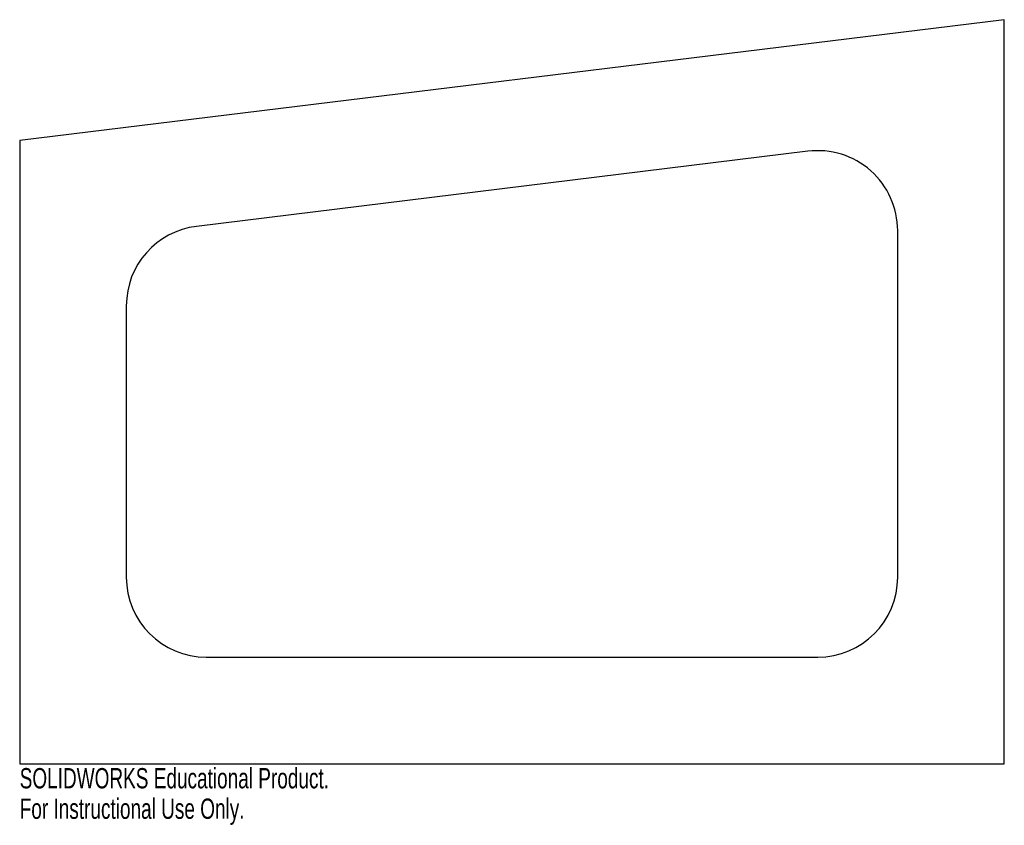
# Model space of a CAD drawing. Header units: inches. Extents: x -2.23 to 7, y 0.67 to 8.23.
import ezdxf

# ---------------------------------------------------------------- set-up
doc = ezdxf.new("R2010")
doc.units = ezdxf.units.IN
doc.header["$MEASUREMENT"] = 0
doc.styles.add('SLDTEXTSTYLE0', font='TXT', dxfattribs={"width": 0.7})

msp = doc.modelspace()

# ---------------------------------------------------------------- linework, layer by layer
at = {"color": 7, "linetype": 'Continuous', "lineweight": 25}
for p, q in [((7, 8.2273), (-2.2337, 7.0936)), ((7, 1.25), (7, 8.2273)), ((-2.2337, 7.0936), (-2.2337, 1.25)), ((5.1586, 6.9937), (-0.5751, 6.2897)), ((6, 3), (6, 6.2493)), ((-1.2337, 5.5453), (-1.2337, 3)), ((-0.4837, 2.25), (5.25, 2.25)), ((-2.2337, 1.25), (7, 1.25))]:
    msp.add_line(p, q, dxfattribs=at)
for centre, start, end in [((5.25, 6.2493), 0, 97), ((-0.4837, 5.5453), 97, 180), ((-0.4837, 3), 180, 270), ((5.25, 3), 270, 0)]:
    msp.add_arc(centre, 0.75, start, end, dxfattribs=at)

# ---------------------------------------------------------------- texts
at = {"color": 7, "linetype": 'Continuous', "char_height": 0.1903, "attachment_point": 1, "style": 'SLDTEXTSTYLE0'}
for s, insert in [('SOLIDWORKS Educational Product.', (-2.2337, 1.2099)), ('For Instructional Use Only.', (-2.2337, 0.9244))]:
    msp.add_mtext(s, dxfattribs=dict(at, insert=insert))

doc.saveas('drawing.dxf')
